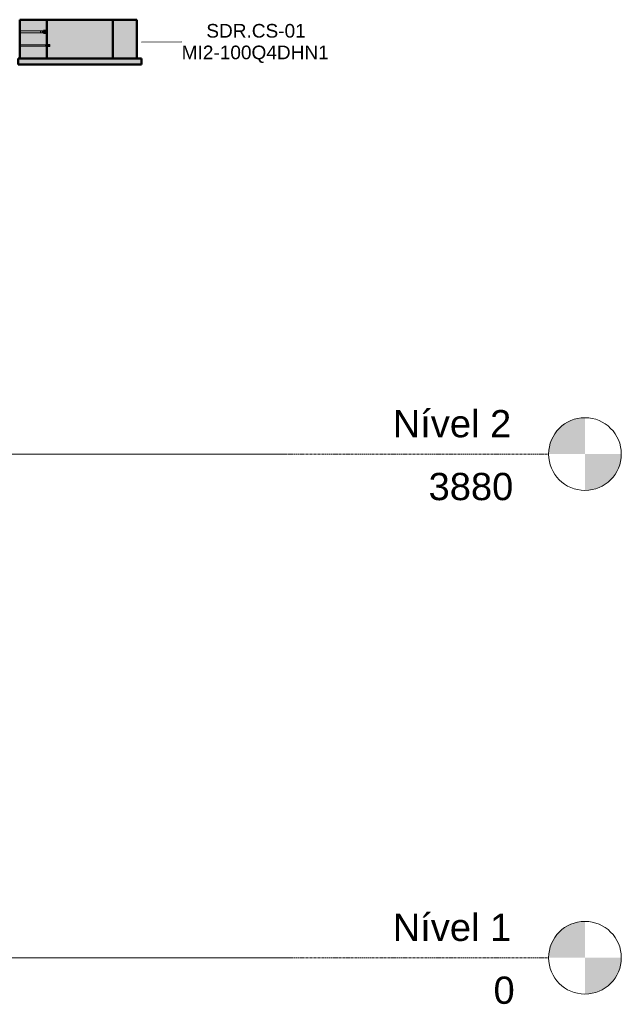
# Model space of a CAD drawing. Header units: millimetres. Extents: x -12740 to 214440, y -11012 to 10812.
# Tile 168 of 168: x 209804 to 214440, y -359 to 7226. Entities that reach past the tile are written whole.
import ezdxf

# ---------------------------------------------------------------- set-up
doc = ezdxf.new("R2010")
doc.units = ezdxf.units.MM
for name, pattern in [('Centro', [30, 12, -6, 6, -6]), ('Centro _1_', [31.75, 6.35, -4.7625, 15.875, -4.7625]), ('Oculto 1_5', [2.2, 1.5, -0.7])]:
    doc.linetypes.add(name, pattern=pattern)
for name, color, linetype, lineweight in [('A-DETL', 90, 'Oculto 1_5', 18), ('A-FLOR-LEVL', 51, 'Continuous', 9), ('ESQ', 7, 'Continuous', 18), ('M-EQPM', 50, 'Continuous', 50), ('M-EQPM-IDEN', 50, 'Continuous', 9), ('P-PIPE-CNTR', 3, 'Centro', 50), ('PAREDES', 7, 'Continuous', 18), ('PEM1-Layout Superior_dwg', 8, 'Continuous', 18), ('PEM1-Layout Terreo_dwg', 8, 'Continuous', 18), ('PILAR', 7, 'Continuous', 18)]:
    doc.layers.add(name, color=color, linetype=linetype, lineweight=lineweight)
doc.styles.add('Arial_2', font='arial.ttf', dxfattribs={"height": 104.9999999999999})
doc.styles.add('Arial_4', font='arial.ttf', dxfattribs={"height": 209.9999999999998})

# ---------------------------------------------------------------- blocks, each defined once
blk = doc.blocks.new('PEM1-Layout Superior_dwg-964791-DETALHE DE SUBIDA PAVIMENTO SUPERIOR')
at = {"layer": 'ESQ'}
for p, q in [((1521.870919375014, 3880), (2342.093971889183, 3880)), ((1521.870919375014, 3880), (2342.093971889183, 3880)), ((1521.870919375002, 3879.999999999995), (2562.093971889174, 3879.999999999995)), ((2562.093971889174, 3879.999999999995), (1521.870919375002, 3879.999999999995)), ((1521.870919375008, 3879.999999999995), (1722.154321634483, 3879.999999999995)), ((1722.154321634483, 3879.999999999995), (1521.870919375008, 3879.999999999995)), ((2422.154321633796, 3880), (1822.15432163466, 3880)), ((1822.154321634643, 3879.999999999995), (2422.154321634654, 3879.999999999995)), ((2422.154321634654, 3879.999999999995), (1822.154321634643, 3879.999999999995)), ((3362.093971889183, 3880), (2562.093971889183, 3880)), ((3332.09828586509, 3879.999999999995), (3362.093971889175, 3879.999999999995)), ((3362.093971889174, 3879.999999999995), (3332.098285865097, 3879.999999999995)), ((3562.093971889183, 3880), (6542.093971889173, 3880)), ((3562.093971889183, 3880), (6542.093971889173, 3880))]:
    blk.add_line(p, q, dxfattribs=at)
at = {"layer": 'PAREDES'}
for p, q in [((2462.15432163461, 3879.999999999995), (1521.870919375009, 3879.999999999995)), ((1521.870919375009, 3879.999999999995), (2422.154321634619, 3879.999999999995)), ((1521.870919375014, 3880), (2342.093971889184, 3880)), ((2812.09397188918, 3879.999999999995), (2342.093971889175, 3879.999999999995)), ((2342.093971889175, 3879.999999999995), (2812.09397188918, 3879.999999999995)), ((2422.154321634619, 3879.999999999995), (2462.154321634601, 3879.999999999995)), ((2462.154321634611, 3879.999999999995), (2422.154321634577, 3879.999999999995)), ((3412.093971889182, 3879.999999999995), (3112.093971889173, 3879.999999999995)), ((3112.093971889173, 3879.999999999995), (3562.093971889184, 3879.999999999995)), ((3412.093971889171, 3879.999999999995), (3362.093971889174, 3879.999999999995)), ((3362.093971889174, 3879.999999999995), (3412.093971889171, 3879.999999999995)), ((3562.093971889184, 3880), (6542.093971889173, 3880)), ((9212.09397188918, 3879.999999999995), (6542.093971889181, 3879.999999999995)), ((6542.093971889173, 3879.999999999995), (9212.093971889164, 3879.999999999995)), ((9512.093971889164, 3879.999999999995), (9212.093971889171, 3879.999999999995)), ((9512.093971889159, 3879.999999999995), (9212.093971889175, 3879.999999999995)), ((9512.093971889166, 3879.999999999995), (9412.093971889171, 3879.999999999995)), ((9512.093971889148, 3879.999999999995), (9712.093971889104, 3879.999999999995)), ((9712.093971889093, 3879.999999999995), (9512.093971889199, 3879.999999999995)), ((9512.09397188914, 3879.999999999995), (9712.093971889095, 3879.999999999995))]:
    blk.add_line(p, q, dxfattribs=at)
at = {"layer": 'PILAR'}
for p, q in [((2812.09397188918, 3879.999999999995), (3112.093971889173, 3879.999999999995)), ((3112.093971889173, 3879.999999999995), (2812.09397188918, 3879.999999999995)), ((9512.093971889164, 3879.999999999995), (9212.093971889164, 3879.999999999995)), ((9212.093971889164, 3879.999999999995), (9512.093971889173, 3879.999999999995))]:
    blk.add_line(p, q, dxfattribs=at)
blk = doc.blocks.new('Midea_VRF_Indoor_4-way Cassette_MI-90_100_112_140_Q4_DHN1-D _2nd DC_ - MI2-100Q4DHN1-917171-DETALHE DE SUBIDA PAVIMENTO SUPERIOR')
at = {"layer": 'M-EQPM', "linetype": 'Oculto 1_5', "lineweight": 18}
for points in [[(7664.961623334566, 6925.999999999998), (7873.537923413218, 6925.999999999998), (7873.537923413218, 7225.999999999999), (7664.961623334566, 7225.999999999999), (7664.961623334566, 7015.727865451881)], [(7873.537923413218, 6925.999999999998), (8383.537923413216, 6925.999999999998), (8383.537923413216, 7225.999999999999), (7873.537923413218, 7225.999999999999), (7873.537923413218, 7015.727865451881)], [(8568.961623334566, 6925.999999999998), (8568.961623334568, 7225.999999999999), (8383.537923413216, 7225.999999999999), (8383.537923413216, 6925.999999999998)], [(8603.537923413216, 6880), (8603.537923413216, 6925.999999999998), (7653.537923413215, 6925.999999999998), (7653.537923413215, 6880)]]:
    blk.add_hatch(color=256, dxfattribs=at).paths.add_polyline_path(points)
at = {"layer": 'M-EQPM'}
for p, q in [((7664.961623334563, 7226.000000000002), (7873.537923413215, 7226.000000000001)), ((7664.961623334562, 6926.000000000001), (7664.961623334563, 7226.000000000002)), ((7664.961623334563, 7226.000000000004), (7664.961623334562, 6926.000000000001)), ((7873.537923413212, 7226.000000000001), (7664.96162333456, 7226.000000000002)), ((7873.537923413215, 7226.000000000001), (8383.537923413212, 7226)), ((7873.537923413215, 7226.000000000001), (7873.537923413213, 6926)), ((7873.537923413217, 7226.000000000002), (7873.537923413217, 6926)), ((8383.537923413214, 7226), (7873.537923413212, 7226.000000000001)), ((8383.537923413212, 7226), (8568.961623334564, 7225.999999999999)), ((8383.537923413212, 7226), (8383.537923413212, 6925.999999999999)), ((8383.537923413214, 7225.999999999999), (8383.537923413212, 6925.999999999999)), ((8568.961623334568, 7225.999999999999), (8383.537923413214, 7226)), ((8568.961623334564, 7225.999999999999), (8568.961623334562, 6925.999999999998)), ((8568.961623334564, 7226.000000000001), (8568.961623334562, 6925.999999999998)), ((7653.537923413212, 6925.999999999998), (8603.53792341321, 6925.999999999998)), ((7653.537923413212, 6880), (7653.537923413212, 6925.999999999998)), ((8603.53792341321, 6925.999999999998), (7653.537923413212, 6925.999999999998)), ((7653.537923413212, 6925.999999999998), (7653.537923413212, 6880)), ((8603.53792341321, 6880), (8603.53792341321, 6925.999999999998)), ((8603.53792341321, 6925.999999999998), (8603.53792341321, 6880)), ((8603.53792341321, 6880), (7653.537923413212, 6880)), ((7653.537923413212, 6880), (8603.53792341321, 6880))]:
    blk.add_line(p, q, dxfattribs=at)
blk = doc.blocks.new('PEM1-Layout Terreo_dwg-1021386-DETALHE DE SUBIDA PAVIMENTO SUPERIOR')
at = {"layer": 'ESQ'}
for p, q in [((1583.166038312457, 0), (3083.166038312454, 0)), ((1583.166038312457, 0), (3083.166038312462, 0)), ((6403.166038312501, 0), (3483.166038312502, 0)), ((6543.166038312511, 0), (3623.166038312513, 0)), ((6543.166038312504, 0), (3623.1660383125, 0)), ((6543.166038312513, 0), (3623.166038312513, 0)), ((6543.166038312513, 0), (3623.166038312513, 0)), ((5213.166038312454, 0), (4213.166038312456, 0)), ((6245.075966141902, 0), (5471.567184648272, 0)), ((8173.166038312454, 0), (9123.166038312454, 0)), ((8173.166038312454, 0), (9123.166038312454, 0)), ((1553.166038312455, -8.662937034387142e-12), (1583.166038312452, -8.662937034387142e-12)), ((1583.166038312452, -8.662937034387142e-12), (1553.166038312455, -8.662937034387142e-12)), ((3113.166038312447, -8.662937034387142e-12), (3083.166038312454, -8.662937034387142e-12)), ((3083.166038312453, -8.662937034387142e-12), (3113.166038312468, -8.662937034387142e-12)), ((3593.166038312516, -8.662937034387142e-12), (3623.166038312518, -8.662937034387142e-12)), ((3623.166038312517, -8.662937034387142e-12), (3593.166038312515, -8.662937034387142e-12)), ((4183.166038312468, -8.662937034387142e-12), (4213.166038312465, -8.662937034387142e-12)), ((4213.166038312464, -8.662937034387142e-12), (4183.166038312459, -8.662937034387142e-12)), ((4213.166038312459, -8.662937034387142e-12), (4243.166038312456, -8.662937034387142e-12)), ((4243.166038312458, -8.662937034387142e-12), (4213.166038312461, -8.662937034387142e-12)), ((5243.16603831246, -8.662937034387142e-12), (5213.166038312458, -8.662937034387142e-12)), ((5213.166038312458, -8.662937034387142e-12), (5243.16603831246, -8.662937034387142e-12)), ((5413.676633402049, -8.662937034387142e-12), (5443.67663340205, -8.662937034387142e-12)), ((5443.67663340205, -8.662937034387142e-12), (5413.676633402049, -8.662937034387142e-12)), ((5443.676633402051, -8.662937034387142e-12), (5473.676633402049, -8.662937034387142e-12)), ((5473.676633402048, -8.662937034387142e-12), (5443.67663340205, -8.662937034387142e-12)), ((6273.676633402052, -8.662937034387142e-12), (6243.67663340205, -8.662937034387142e-12)), ((6243.67663340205, -8.662937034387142e-12), (6273.676633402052, -8.662937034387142e-12)), ((6573.166038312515, -8.662937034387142e-12), (6543.166038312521, -8.662937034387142e-12)), ((6543.16603831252, -8.662937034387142e-12), (6573.166038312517, -8.662937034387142e-12)), ((8143.166038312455, -8.662937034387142e-12), (8173.166038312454, -8.662937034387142e-12)), ((8173.166038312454, -8.662937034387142e-12), (8143.166038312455, -8.662937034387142e-12)), ((9163.166038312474, -8.662937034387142e-12), (9113.166038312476, -8.662937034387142e-12)), ((9113.16603831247, -8.662937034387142e-12), (9163.166038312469, -8.662937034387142e-12)), ((9153.166038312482, -8.662937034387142e-12), (9123.166038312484, -8.662937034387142e-12)), ((9123.166038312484, -8.662937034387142e-12), (9153.166038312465, -8.662937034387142e-12))]:
    blk.add_line(p, q, dxfattribs=at)
at = {"layer": 'ESQ', "flags": 128}
blk.add_lwpolyline([(7803.166038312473, 0), (8743.166038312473, 0), (7743.166038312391, 0)], dxfattribs=at)
blk.add_lwpolyline([(7803.166038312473, 0), (8743.166038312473, 0), (7743.166038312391, 0)], dxfattribs=at)
at = {"layer": 'PAREDES'}
for p, q in [((3003.166038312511, 0), (3453.166038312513, 0)), ((9243.166038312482, 0), (9543.166038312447, 0)), ((1521.870919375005, -8.662937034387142e-12), (9543.1660383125, -8.662937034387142e-12)), ((9243.166038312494, -8.662937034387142e-12), (1521.870919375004, -8.662937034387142e-12)), ((1521.870919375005, -8.662937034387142e-12), (1553.166038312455, -8.662937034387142e-12)), ((1553.166038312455, -8.662937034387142e-12), (1521.870919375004, -8.662937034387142e-12)), ((1521.870919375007, -8.662937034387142e-12), (5413.676633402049, -8.662937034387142e-12)), ((1521.870919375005, -8.662937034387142e-12), (2843.166038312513, -8.662937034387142e-12)), ((2843.166038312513, -8.662937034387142e-12), (1521.870919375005, -8.662937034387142e-12)), ((3793.166038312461, -8.662937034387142e-12), (3113.166038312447, -8.662937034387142e-12)), ((3113.166038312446, -8.662937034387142e-12), (3793.166038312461, -8.662937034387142e-12)), ((3143.166038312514, -8.662937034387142e-12), (3593.166038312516, -8.662937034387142e-12)), ((3593.166038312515, -8.662937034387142e-12), (3143.166038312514, -8.662937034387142e-12)), ((9243.16603831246, -8.662937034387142e-12), (3943.166038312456, -8.662937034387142e-12)), ((4093.166038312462, -8.662937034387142e-12), (4183.166038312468, -8.662937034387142e-12)), ((4183.166038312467, -8.662937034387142e-12), (4093.166038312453, -8.662937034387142e-12)), ((4113.166038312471, -8.662937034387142e-12), (5313.166038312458, -8.662937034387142e-12)), ((6803.166038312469, -8.662937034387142e-12), (5243.16603831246, -8.662937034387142e-12)), ((5243.16603831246, -8.662937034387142e-12), (6803.166038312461, -8.662937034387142e-12)), ((6273.676633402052, -8.662937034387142e-12), (7743.166038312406, -8.662937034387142e-12)), ((7743.166038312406, -8.662937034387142e-12), (6273.676633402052, -8.662937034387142e-12)), ((9243.166038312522, -8.662937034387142e-12), (6573.166038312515, -8.662937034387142e-12)), ((6573.166038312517, -8.662937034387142e-12), (9243.166038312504, -8.662937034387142e-12)), ((7143.166038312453, -8.662937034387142e-12), (8143.166038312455, -8.662937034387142e-12)), ((8143.166038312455, -8.662937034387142e-12), (7143.166038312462, -8.662937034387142e-12)), ((9243.166038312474, -8.662937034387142e-12), (8743.166038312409, -8.662937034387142e-12)), ((8743.166038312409, -8.662937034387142e-12), (9243.166038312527, -8.662937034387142e-12)), ((9243.166038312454, -8.662937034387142e-12), (9153.166038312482, -8.662937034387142e-12)), ((9153.166038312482, -8.662937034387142e-12), (9243.166038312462, -8.662937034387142e-12)), ((9443.166038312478, -8.662937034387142e-12), (9243.166038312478, -8.662937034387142e-12)), ((9543.166038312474, -8.662937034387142e-12), (9243.166038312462, -8.662937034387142e-12)), ((9243.166038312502, -8.662937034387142e-12), (9543.166038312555, -8.662937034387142e-12)), ((9243.166038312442, -8.662937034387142e-12), (9543.166038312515, -8.662937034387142e-12)), ((9543.16603831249, -8.662937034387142e-12), (9443.166038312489, -8.662937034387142e-12)), ((9443.166038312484, -8.662937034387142e-12), (9543.166038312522, -8.662937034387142e-12)), ((9543.166038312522, -8.662937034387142e-12), (9443.166038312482, -8.662937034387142e-12)), ((9443.166038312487, -8.662937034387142e-12), (9543.166038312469, -8.662937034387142e-12)), ((9543.166038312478, -8.662937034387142e-12), (9443.166038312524, -8.662937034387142e-12)), ((9443.166038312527, -8.662937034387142e-12), (9543.16603831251, -8.662937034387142e-12)), ((9543.16603831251, -8.662937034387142e-12), (9443.166038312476, -8.662937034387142e-12)), ((9443.16603831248, -8.662937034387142e-12), (9543.166038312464, -8.662937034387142e-12)), ((9543.166038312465, -8.662937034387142e-12), (9443.166038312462, -8.662937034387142e-12)), ((9543.1660383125, -8.662937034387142e-12), (9743.1660383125, -8.662937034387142e-12)), ((9743.16603831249, -8.662937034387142e-12), (9543.166038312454, -8.662937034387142e-12)), ((9543.166038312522, -8.662937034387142e-12), (9743.166038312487, -8.662937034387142e-12)), ((9743.166038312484, -8.662937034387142e-12), (9543.166038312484, -8.662937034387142e-12)), ((9543.166038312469, -8.662937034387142e-12), (9743.166038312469, -8.662937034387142e-12)), ((9743.166038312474, -8.662937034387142e-12), (9543.166038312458, -8.662937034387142e-12)), ((9543.166038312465, -8.662937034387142e-12), (9743.166038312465, -8.662937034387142e-12)), ((9743.166038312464, -8.662937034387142e-12), (9543.166038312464, -8.662937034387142e-12)), ((9543.16603831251, -8.662937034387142e-12), (9743.166038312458, -8.662937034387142e-12)), ((9743.166038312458, -8.662937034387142e-12), (9543.16603831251, -8.662937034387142e-12)), ((9543.166038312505, -8.662937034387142e-12), (9743.16603831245, -8.662937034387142e-12)), ((9743.166038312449, -8.662937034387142e-12), (9543.166038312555, -8.662937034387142e-12)), ((9543.166038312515, -8.662937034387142e-12), (9743.166038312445, -8.662937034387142e-12))]:
    blk.add_line(p, q, dxfattribs=at)
at = {"layer": 'PAREDES', "flags": 128}
for points in [[(5413.676633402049, -8.662937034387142e-12), (5302.862500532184, -8.662937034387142e-12), (1802.862500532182, -8.662937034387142e-12), (1521.870919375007, -8.662937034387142e-12)], [(3843.166038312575, -8.662937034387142e-12), (5302.862500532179, -8.662937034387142e-12), (9243.166038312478, -8.662937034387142e-12)]]:
    blk.add_lwpolyline(points, dxfattribs=at)
at = {"layer": 'PILAR'}
for p, q in [((3003.166038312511, 0), (2703.16603831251, 0)), ((3143.166038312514, -8.662937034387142e-12), (2843.166038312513, -8.662937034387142e-12)), ((2843.166038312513, -8.662937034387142e-12), (3143.166038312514, -8.662937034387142e-12)), ((4093.166038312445, -8.662937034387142e-12), (3793.166038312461, -8.662937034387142e-12)), ((3793.166038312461, -8.662937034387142e-12), (4093.166038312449, -8.662937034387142e-12)), ((6803.166038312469, -8.662937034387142e-12), (7143.166038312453, -8.662937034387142e-12)), ((7143.166038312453, -8.662937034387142e-12), (6803.166038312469, -8.662937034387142e-12)), ((9243.166038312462, -8.662937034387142e-12), (9443.166038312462, -8.662937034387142e-12)), ((9443.166038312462, -8.662937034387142e-12), (9243.166038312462, -8.662937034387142e-12)), ((9243.166038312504, -8.662937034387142e-12), (9543.166038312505, -8.662937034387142e-12)), ((9543.166038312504, -8.662937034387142e-12), (9243.166038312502, -8.662937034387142e-12))]:
    blk.add_line(p, q, dxfattribs=at)
blk = doc.blocks.new('Cotovelo - Soldado - CU - Padrão-965411-DETALHE DE SUBIDA PAVIMENTO SUPERIOR')
at = {"layer": 'A-DETL', "color": 160, "linetype": 'Continuous'}
for p, q in [((7838.00740974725, 7140.802210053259), (7826.348509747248, 7140.802210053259)), ((7826.348509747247, 7140.802210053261), (7826.348509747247, 7132.30851005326)), ((7826.348509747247, 7132.30851005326), (7826.348509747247, 7123.81481005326)), ((7838.007409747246, 7132.30851005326), (7838.007409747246, 7140.802210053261)), ((7838.007409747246, 7123.81481005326), (7838.007409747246, 7132.30851005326)), ((7826.348509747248, 7123.814810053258), (7838.00740974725, 7123.814810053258))]:
    blk.add_line(p, q, dxfattribs=at)
at = {"layer": 'A-DETL', "color": 160, "linetype": 'Continuous', "flags": 128}
for points in [[(7838.00740974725, 7140.24351005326), (7838.700013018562, 7140.24351005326), (7839.391508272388, 7140.24351005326), (7840.080789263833, 7140.24351005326), (7840.766753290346, 7140.24351005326), (7841.448302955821, 7140.24351005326), (7842.124347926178, 7140.24351005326), (7842.793806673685, 7140.24351005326), (7843.455608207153, 7140.24351005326), (7844.108693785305, 7140.24351005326), (7844.752018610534, 7140.24351005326), (7845.384553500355, 7140.24351005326), (7846.005286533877, 7140.24351005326), (7846.613224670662, 7140.24351005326), (7847.20739533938, 7140.24351005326), (7847.786847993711, 7140.24351005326), (7848.350655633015, 7140.24351005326), (7848.897916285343, 7140.24351005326), (7849.427754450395, 7140.24351005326), (7849.939322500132, 7140.24351005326), (7850.431802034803, 7140.24351005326), (7850.904405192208, 7140.24351005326), (7851.356375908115, 7140.24351005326), (7851.786991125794, 7140.24351005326), (7852.195561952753, 7140.24351005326), (7852.581434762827, 7140.24351005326), (7852.943992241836, 7140.24351005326), (7853.282654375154, 7140.24351005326), (7853.596879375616, 7140.24351005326), (7853.886164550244, 7140.24351005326), (7854.150047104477, 7140.24351005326), (7854.388104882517, 7140.24351005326), (7854.599957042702, 7140.24351005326), (7854.785264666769, 7140.24351005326), (7854.943731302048, 7140.24351005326), (7855.07510343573, 7140.24351005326), (7855.179170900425, 7140.24351005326), (7855.255767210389, 7140.24351005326), (7855.304769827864, 7140.24351005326), (7855.326100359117, 7140.24351005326)], [(7855.327109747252, 7140.24351005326), (7855.644425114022, 7140.237162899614), (7855.961232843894, 7140.218131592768), (7856.277026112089, 7140.186446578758), (7856.591299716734, 7140.142158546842), (7856.903550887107, 7140.085338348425), (7857.213280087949, 7140.016076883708), (7857.519991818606, 7139.934484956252), (7857.823195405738, 7139.840693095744), (7858.122405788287, 7139.734851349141), (7858.417144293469, 7139.617129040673), (7858.706939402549, 7139.487714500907), (7858.991327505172, 7139.346814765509), (7859.269853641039, 7139.194655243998), (7859.542072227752, 7139.031479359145), (7859.807547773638, 7138.857548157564), (7860.065855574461, 7138.673139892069), (7860.316582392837, 7138.478549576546), (7860.559327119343, 7138.274088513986), (7860.793701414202, 7138.060083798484), (7861.019330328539, 7137.836877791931), (7861.235852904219, 7137.604827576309), (7861.442922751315, 7137.364304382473), (7861.640208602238, 7137.115692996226), (7861.827394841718, 7136.859391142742), (7862.004182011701, 7136.595808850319), (7862.170287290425, 7136.325367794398), (7862.325444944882, 7136.048500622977), (7862.46940675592, 7135.765650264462), (7862.601942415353, 7135.477269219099), (7862.722839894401, 7135.18381883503), (7862.831905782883, 7134.885768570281), (7862.928965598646, 7134.583595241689), (7863.013864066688, 7134.277782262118), (7863.086465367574, 7133.968818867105), (7863.146653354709, 7133.657199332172), (7863.194331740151, 7133.343422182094), (7863.229424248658, 7133.027989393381), (7863.251874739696, 7132.711405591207), (7863.261647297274, 7132.394177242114), (7863.262109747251, 7132.308510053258)], [(7863.262109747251, 7132.308510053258), (7863.255762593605, 7131.991194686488), (7863.23673128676, 7131.674386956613), (7863.20504627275, 7131.358593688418), (7863.160758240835, 7131.044320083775), (7863.103938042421, 7130.732068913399), (7863.0346765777, 7130.422339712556), (7862.953084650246, 7130.115627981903), (7862.859292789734, 7129.812424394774), (7862.753451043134, 7129.51321401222), (7862.635728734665, 7129.21847550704), (7862.5063141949, 7128.92868039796), (7862.365414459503, 7128.644292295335), (7862.213254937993, 7128.365766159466), (7862.050079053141, 7128.093547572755), (7861.876147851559, 7127.828072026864), (7861.69173958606, 7127.569764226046), (7861.497149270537, 7127.319037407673), (7861.292688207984, 7127.076292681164), (7861.078683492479, 7126.841918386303), (7860.85547748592, 7126.616289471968), (7860.6234272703, 7126.399766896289), (7860.382904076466, 7126.192697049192), (7860.134292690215, 7125.995411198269), (7859.877990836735, 7125.808224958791), (7859.614408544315, 7125.631437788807), (7859.343967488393, 7125.465332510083), (7859.067100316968, 7125.310174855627), (7858.784249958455, 7125.166213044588), (7858.495868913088, 7125.03367738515), (7858.202418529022, 7124.912779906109), (7857.904368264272, 7124.803714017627), (7857.60219493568, 7124.706654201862), (7857.296381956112, 7124.621755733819), (7856.987418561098, 7124.549154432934), (7856.675799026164, 7124.488966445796), (7856.362021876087, 7124.441288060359), (7856.046589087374, 7124.406195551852), (7855.730005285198, 7124.383745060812), (7855.412776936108, 7124.373972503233), (7855.327109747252, 7124.37351005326)], [(7855.327109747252, 7124.37351005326), (7855.313255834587, 7124.37351005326), (7855.271716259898, 7124.37351005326), (7855.202557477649, 7124.37351005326), (7855.105890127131, 7124.37351005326), (7854.981868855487, 7124.37351005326), (7854.830692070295, 7124.37351005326), (7854.652601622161, 7124.37351005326), (7854.447882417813, 7124.37351005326), (7854.216861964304, 7124.37351005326), (7853.959909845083, 7124.37351005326), (7853.677437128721, 7124.37351005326), (7853.36989571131, 7124.37351005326), (7853.037777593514, 7124.37351005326), (7852.681614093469, 7124.37351005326), (7852.301974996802, 7124.37351005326), (7851.899467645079, 7124.37351005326), (7851.474735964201, 7124.37351005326), (7851.028459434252, 7124.37351005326), (7850.56135200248, 7124.37351005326), (7850.074160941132, 7124.37351005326), (7849.567665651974, 7124.37351005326), (7849.042676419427, 7124.37351005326), (7848.500033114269, 7124.37351005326), (7847.940603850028, 7124.37351005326), (7847.365283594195, 7124.37351005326), (7846.774992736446, 7124.37351005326), (7846.170675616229, 7124.37351005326), (7845.55329901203, 7124.37351005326), (7844.923850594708, 7124.37351005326), (7844.28333734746, 7124.37351005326), (7843.632783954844, 7124.37351005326), (7842.973231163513, 7124.37351005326), (7842.305734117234, 7124.37351005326), (7841.63136066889, 7124.37351005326), (7840.951189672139, 7124.37351005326), (7840.266309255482, 7124.37351005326), (7839.577815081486, 7124.37351005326), (7838.886808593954, 7124.37351005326), (7838.194395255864, 7124.37351005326), (7838.00740974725, 7124.37351005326)]]:
    blk.add_lwpolyline(points, dxfattribs=at)
at = {"layer": 'A-DETL', "color": 160, "linetype": 'Continuous'}
for radius, start, end in [(8.49369999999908, 0, 180), (8.49369999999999, 180, 0), (8.493700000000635, 90, 120.000000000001), (8.493699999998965, 44.99999999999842, 75.00000000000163), (8.49369999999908, 300.0000000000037, 0), (8.493700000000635, 0, 30.00000000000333), (8.493700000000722, 225.0000000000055, 284.9999999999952)]:
    blk.add_arc((7855.327109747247, 7132.30851005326), radius, start, end, dxfattribs=at)
blk = doc.blocks.new('Cotovelo - Soldado - CU - Padrão-V117-DETALHE DE SUBIDA PAVIMENTO SUPERIOR')
at = {"layer": 'A-DETL', "color": 20, "linetype": 'Continuous'}
for p, q in [((7873.778351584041, 7032.099848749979), (7865.103951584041, 7032.099848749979)), ((7865.103951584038, 7032.099848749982), (7865.103951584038, 7026.844648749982)), ((7865.103951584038, 7026.844648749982), (7865.103951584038, 7021.589448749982)), ((7865.103951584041, 7021.589448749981), (7873.778351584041, 7021.589448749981)), ((7873.778351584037, 7026.844648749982), (7873.778351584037, 7032.099848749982)), ((7873.778351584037, 7021.589448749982), (7873.778351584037, 7026.844648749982))]:
    blk.add_line(p, q, dxfattribs=at)
at = {"layer": 'A-DETL', "color": 20, "linetype": 'Continuous', "flags": 128}
for points in [[(7873.778351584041, 7031.604648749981), (7874.392235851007, 7031.604648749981), (7875.005138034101, 7031.604648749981), (7875.616077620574, 7031.604648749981), (7876.224077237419, 7031.604648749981), (7876.828164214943, 7031.604648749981), (7877.42737214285, 7031.604648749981), (7878.020742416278, 7031.604648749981), (7878.607325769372, 7031.604648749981), (7879.186183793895, 7031.604648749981), (7879.756390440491, 7031.604648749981), (7880.317033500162, 7031.604648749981), (7880.867216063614, 7031.604648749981), (7881.406057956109, 7031.604648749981), (7881.932697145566, 7031.604648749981), (7882.446291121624, 7031.604648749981), (7882.946018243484, 7031.604648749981), (7883.431079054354, 7031.604648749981), (7883.900697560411, 7031.604648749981), (7884.354122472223, 7031.604648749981), (7884.790628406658, 7031.604648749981), (7885.209517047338, 7031.604648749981), (7885.610118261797, 7031.604648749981), (7885.991791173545, 7031.604648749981), (7886.353925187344, 7031.604648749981), (7886.695940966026, 7031.604648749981), (7887.017291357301, 7031.604648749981), (7887.317462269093, 7031.604648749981), (7887.595973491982, 7031.604648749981), (7887.852379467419, 7031.604648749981), (7888.086270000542, 7031.604648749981), (7888.297270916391, 7031.604648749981), (7888.485044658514, 7031.604648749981), (7888.649290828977, 7031.604648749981), (7888.789746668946, 7031.604648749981), (7888.90618747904, 7031.604648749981), (7888.998426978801, 7031.604648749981), (7889.066317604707, 7031.604648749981), (7889.109750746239, 7031.604648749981), (7889.128656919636, 7031.604648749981)], [(7889.129551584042, 7022.084648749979), (7889.117272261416, 7022.084648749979), (7889.080453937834, 7022.084648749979), (7889.019155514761, 7022.084648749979), (7888.933475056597, 7022.084648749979), (7888.823549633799, 7022.084648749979), (7888.68955510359, 7022.084648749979), (7888.531705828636, 7022.084648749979), (7888.350254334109, 7022.084648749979), (7888.145490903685, 7022.084648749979), (7887.917743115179, 7022.084648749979), (7887.667375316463, 7022.084648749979), (7887.39478804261, 7022.084648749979), (7887.100417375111, 7022.084648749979), (7886.784734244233, 7022.084648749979), (7886.448243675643, 7022.084648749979), (7886.091483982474, 7022.084648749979), (7885.715025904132, 7022.084648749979), (7885.319471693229, 7022.084648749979), (7884.905454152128, 7022.084648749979), (7884.473635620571, 7022.084648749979), (7884.024706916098, 7022.084648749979), (7883.559386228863, 7022.084648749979), (7883.078417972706, 7022.084648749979), (7882.582571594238, 7022.084648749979), (7882.072640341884, 7022.084648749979), (7881.549439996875, 7022.084648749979), (7881.013807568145, 7022.084648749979), (7880.466599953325, 7022.084648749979), (7879.908692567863, 7022.084648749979), (7879.340977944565, 7022.084648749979), (7878.764364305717, 7022.084648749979), (7878.179774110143, 7022.084648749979), (7877.588142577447, 7022.084648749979), (7876.990416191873, 7022.084648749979), (7876.387551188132, 7022.084648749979), (7875.780512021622, 7022.084648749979), (7875.170269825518, 7022.084648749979), (7874.557800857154, 7022.084648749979), (7873.944084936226, 7022.084648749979), (7873.778351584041, 7022.084648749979)], [(7889.129551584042, 7031.604648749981), (7889.319900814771, 7031.600841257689), (7889.509945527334, 7031.589424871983), (7889.699381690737, 7031.570417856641), (7889.887906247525, 7031.543850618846), (7890.075217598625, 7031.509765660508), (7890.261016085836, 7031.468217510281), (7890.445004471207, 7031.419272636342), (7890.626888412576, 7031.363009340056), (7890.806376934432, 7031.29951763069), (7890.983182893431, 7031.228899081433), (7891.157023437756, 7031.151266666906), (7891.32762045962, 7031.066744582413), (7891.494701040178, 7030.975468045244), (7891.657997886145, 7030.877583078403), (7891.817249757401, 7030.773246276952), (7891.972201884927, 7030.662624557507), (7892.12260637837, 7030.545894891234), (7892.268222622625, 7030.423244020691), (7892.408817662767, 7030.294868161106), (7892.544166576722, 7030.160972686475), (7892.674052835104, 7030.021771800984), (7892.798268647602, 7029.877488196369), (7892.916615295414, 7029.728352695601), (7893.028903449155, 7029.574603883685), (7893.134953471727, 7029.41648772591), (7893.234595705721, 7029.254257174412), (7893.327670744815, 7029.088171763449), (7893.414029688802, 7028.91849719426), (7893.493534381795, 7028.745504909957), (7893.566057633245, 7028.569471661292), (7893.631483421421, 7028.390679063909), (7893.689707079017, 7028.209413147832), (7893.740635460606, 7028.02596389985), (7893.784187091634, 7027.840624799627), (7893.820292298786, 7027.653692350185), (7893.848893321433, 7027.465465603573), (7893.86994440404, 7027.276245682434), (7893.883411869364, 7027.086335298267), (7893.889274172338, 7026.896038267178), (7893.88955158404, 7026.844648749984)], [(7893.88955158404, 7026.844648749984), (7893.885744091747, 7026.654299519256), (7893.874327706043, 7026.464254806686), (7893.855320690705, 7026.274818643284), (7893.828753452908, 7026.086294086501), (7893.794668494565, 7025.898982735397), (7893.753120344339, 7025.713184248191), (7893.704175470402, 7025.529195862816), (7893.647912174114, 7025.347311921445), (7893.584420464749, 7025.167823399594), (7893.513801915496, 7024.991017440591), (7893.436169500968, 7024.817176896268), (7893.351647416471, 7024.646579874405), (7893.260370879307, 7024.479499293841), (7893.162485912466, 7024.316202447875), (7893.058149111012, 7024.156950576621), (7892.94752739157, 7024.001998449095), (7892.830797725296, 7023.851593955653), (7892.708146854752, 7023.705977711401), (7892.579770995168, 7023.565382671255), (7892.445875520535, 7023.430033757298), (7892.306674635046, 7023.300147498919), (7892.162391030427, 7023.17593168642), (7892.013255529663, 7023.057585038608), (7891.859506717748, 7022.945296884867), (7891.701390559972, 7022.839246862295), (7891.539160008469, 7022.739604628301), (7891.373074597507, 7022.646529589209), (7891.203400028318, 7022.560170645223), (7891.030407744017, 7022.480665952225), (7890.854374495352, 7022.408142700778), (7890.67558189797, 7022.342716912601), (7890.49431598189, 7022.284493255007), (7890.310866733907, 7022.233564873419), (7890.125527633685, 7022.190013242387), (7889.938595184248, 7022.153908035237), (7889.750368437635, 7022.125307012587), (7889.561148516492, 7022.104255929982), (7889.371238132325, 7022.09078846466), (7889.180941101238, 7022.084926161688), (7889.129551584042, 7022.084648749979)]]:
    blk.add_lwpolyline(points, dxfattribs=at)
at = {"layer": 'A-DETL', "color": 20, "linetype": 'Continuous'}
for radius, start, end in [(5.255199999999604, 0, 180), (5.255200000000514, 105.000000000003, 180), (5.255200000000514, 180, 0), (5.255200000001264, 209.9999999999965, 254.9999999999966), (5.255199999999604, 0, 90), (5.255199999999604, 269.9999999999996, 0)]:
    blk.add_arc((7889.129551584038, 7026.844648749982), radius, start, end, dxfattribs=at)
blk = doc.blocks.new('Nível - M_Cabeça do nível - Círculo-24867-DETALHE DE SUBIDA PAVIMENTO SUPERIOR')
at = {"layer": 'A-FLOR-LEVL'}
h = blk.add_hatch(color=256, dxfattribs=at)
edge = h.paths.add_edge_path()
edge.add_line((12021.01039765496, 9.017422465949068e-13), (11741.01039765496, 9.017422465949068e-13))
edge.add_arc((12021.01039765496, -9.758337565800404e-14), 279.9999999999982, 90.00000000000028, 180.0000000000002, ccw=False)
edge.add_line((12021.01039765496, 279.9999999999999), (12021.01039765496, 9.094947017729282e-13))
h = blk.add_hatch(color=256, dxfattribs=at)
edge = h.paths.add_edge_path()
edge.add_line((12021.01039765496, -279.9999999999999), (12021.01039765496, -1.818989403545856e-12))
edge.add_line((12021.01039765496, -1.813590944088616e-12), (12301.01039765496, -1.813590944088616e-12))
edge.add_arc((12021.01039765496, -1.110361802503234e-13), 279.9999999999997, 269.99999999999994, 359.9999999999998, ccw=False)
blk.add_circle((12021.01039765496, 0), 280.0000000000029, dxfattribs=at)

msp = doc.modelspace()

# ---------------------------------------------------------------- linework, layer by layer
at = {"layer": 'A-DETL', "color": 160, "linetype": 'Continuous'}
for p, q in [((209965.1928548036, 7140.243510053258), (209803.8555777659, 7140.243510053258)), ((209965.1928548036, 7124.37351005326), (209965.1928548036, 7140.24351005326)), ((209803.8555777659, 7124.373510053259), (209965.1928548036, 7124.373510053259))]:
    msp.add_line(p, q, dxfattribs=at)
at = {"layer": 'A-DETL', "color": 20, "linetype": 'Continuous'}
for p, q in [((210003.9482966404, 7031.604648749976), (209803.8555777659, 7031.604648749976)), ((209803.8555777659, 7022.08464874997), (210003.9482966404, 7022.084648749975)), ((210003.9482966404, 7022.084648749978), (210003.9482966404, 7031.604648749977))]:
    msp.add_line(p, q, dxfattribs=at)
at = {"layer": 'A-DETL', "color": 160, "linetype": 'Continuous'}
for centre, radius, start, end in [((209994.1714548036, 7132.30851005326), 7.934999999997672, 0, 180), ((209994.1714548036, 7132.30851005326), 7.934999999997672, 180, 0), ((209994.1714548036, 7128.34101005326), 3.967499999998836, 90, 269.9999999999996), ((209994.1714548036, 7136.276010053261), 3.967499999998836, 269.9999999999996, 90)]:
    msp.add_arc(centre, radius, start, end, dxfattribs=at)
at = {"layer": 'A-DETL', "color": 20, "linetype": 'Continuous'}
for centre, radius, start, end in [((210027.9738966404, 7026.844648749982), 4.760000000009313, 0, 180), ((210027.9738966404, 7026.844648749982), 4.760000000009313, 180, 0), ((210027.9738966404, 7024.464648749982), 2.380000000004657, 90, 269.9999999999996), ((210027.9738966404, 7029.224648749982), 2.380000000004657, 269.9999999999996, 90)]:
    msp.add_arc(centre, radius, start, end, dxfattribs=at)
at = {"layer": 'A-FLOR-LEVL', "linetype": 'Centro _1_'}
for p, q in [((201869.0703932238, 3879.999999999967), (213879.8547427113, 3880.00000000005)), ((201869.0703932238, 0), (213879.8547427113, 0))]:
    msp.add_line(p, q, dxfattribs=at)
at = {"layer": 'M-EQPM-IDEN'}
msp.add_line((210742.3822684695, 7053.000000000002), (211052.2109490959, 7055.765222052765), dxfattribs=at)
at = {"layer": 'P-PIPE-CNTR', "color": 170, "linetype": 'Continuous'}
for p, q in [((209978.3014548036, 7132.30851005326), (210010.0414548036, 7132.30851005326)), ((209994.1714548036, 7116.43851005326), (209994.1714548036, 7148.17851005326))]:
    msp.add_line(p, q, dxfattribs=at)
at = {"layer": 'P-PIPE-CNTR', "color": 10, "linetype": 'Continuous'}
for p, q in [((210018.4538966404, 7026.844648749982), (210037.4938966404, 7026.844648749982)), ((210027.9738966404, 7017.324648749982), (210027.9738966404, 7036.364648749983))]:
    msp.add_line(p, q, dxfattribs=at)

# ---------------------------------------------------------------- block references
at = {"layer": 'A-DETL', "color": 160, "linetype": 'Continuous'}
msp.add_blockref('Cotovelo - Soldado - CU - Padrão-965411-DETALHE DE SUBIDA PAVIMENTO SUPERIOR', (202138.8443450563, 0), dxfattribs=at)
at = {"layer": 'A-DETL', "color": 20, "linetype": 'Continuous'}
msp.add_blockref('Cotovelo - Soldado - CU - Padrão-V117-DETALHE DE SUBIDA PAVIMENTO SUPERIOR', (202138.8443450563, 0), dxfattribs=at)
at = {"layer": 'A-FLOR-LEVL'}
for p in [(202138.8443450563, 3880.000000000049), (202138.8443450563, 0)]:
    msp.add_blockref('Nível - M_Cabeça do nível - Círculo-24867-DETALHE DE SUBIDA PAVIMENTO SUPERIOR', p, dxfattribs=at)
at = {"layer": 'M-EQPM'}
msp.add_blockref('Midea_VRF_Indoor_4-way Cassette_MI-90_100_112_140_Q4_DHN1-D _2nd DC_ - MI2-100Q4DHN1-917171-DETALHE DE SUBIDA PAVIMENTO SUPERIOR', (202138.8443450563, 0), dxfattribs=at)
at = {"layer": 'PEM1-Layout Superior_dwg', "color": 7}
msp.add_blockref('PEM1-Layout Superior_dwg-964791-DETALHE DE SUBIDA PAVIMENTO SUPERIOR', (202138.8443450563, 0), dxfattribs=at)
at = {"layer": 'PEM1-Layout Terreo_dwg', "color": 7}
msp.add_blockref('PEM1-Layout Terreo_dwg-1021386-DETALHE DE SUBIDA PAVIMENTO SUPERIOR', (202138.8443450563, 0), dxfattribs=at)

# ---------------------------------------------------------------- texts
at = {"layer": 'A-FLOR-LEVL', "char_height": 209.9999999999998, "attachment_point": 1, "style": 'Arial_4', "bg_fill": 3, "box_fill_scale": 1.25, "bg_fill_color": 256, "bg_fill_true_color": 13158600, "bg_fill_transparency": 0}
for s, insert, width in [('Nível 2', (212678.4824779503, 4219.070360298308), 1127.974312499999), ('3880', (212954.8235365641, 3734.788298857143), 808.1009999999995), ('Nível 1', (212678.4824779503, 339.0703602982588), 1127.974312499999), ('0', (213455.3235365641, -145.2117011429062), 202.0252499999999)]:
    msp.add_mtext(s, dxfattribs=dict(at, insert=insert, width=width))
at = {"layer": 'M-EQPM-IDEN', "char_height": 104.9999999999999, "attachment_point": 1, "style": 'Arial_2'}
for s, insert, width in [('SDR.CS-01', (211242.0494907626, 7193.089180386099), 937.1726874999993), ('MI2-100Q4DHN1', (211052.2109490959, 7026.401680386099), 1397.341312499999)]:
    msp.add_mtext(s, dxfattribs=dict(at, insert=insert, width=width))

doc.saveas('drawing.dxf')
